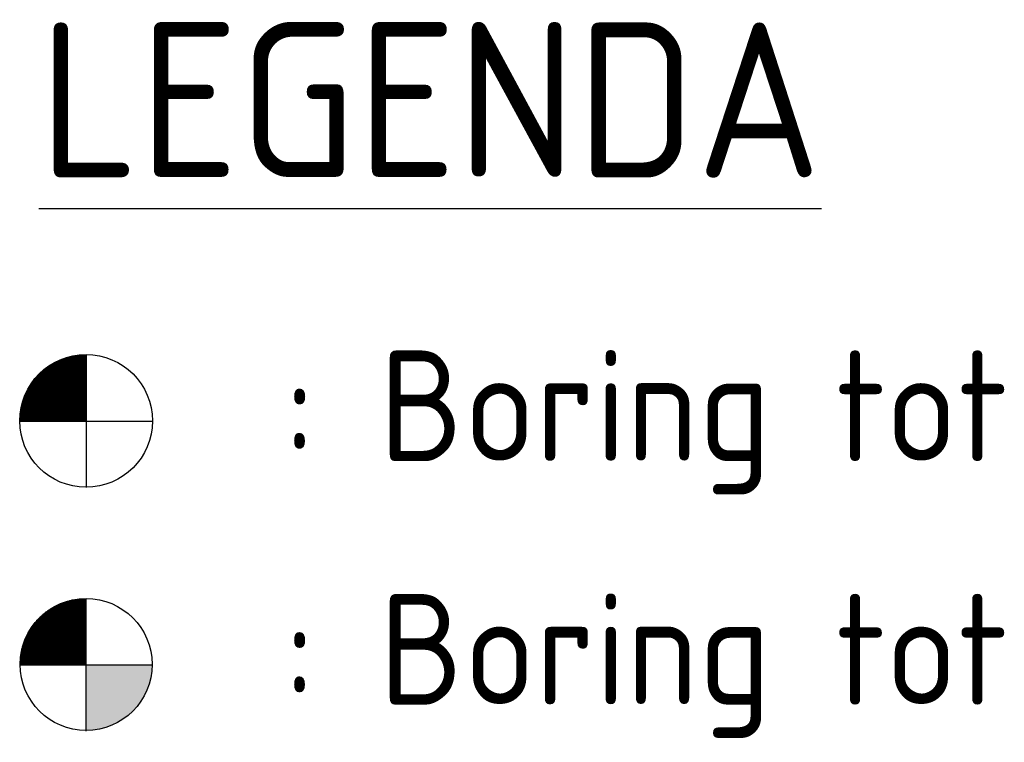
# Model space of a CAD drawing. Extents: x 158343 to 162498, y 431347 to 434500.
# Tile 13 of 248: x 160208 to 160230, y 432676 to 432693. Entities that reach past the tile are written whole.
import ezdxf

# ---------------------------------------------------------------- set-up
doc = ezdxf.new("R2010")
doc.units = 0
doc.header["$LTSCALE"] = 10
doc.header["$MEASUREMENT"] = 0
doc.layers.get('0').update_dxf_attribs({"color": 1, "linetype": 'CONTINUOUS'})
doc.layers.add('BORINGEN-WATERBODEM', color=5, linetype='CONTINUOUS')
doc.layers.add('LEGENDA', color=7, linetype='CONTINUOUS')
doc.styles.add('ISO', font='isocp.shx')
doc.styles.add('ROMAND', font='ROMAND.shx', dxfattribs={"height": 1})

# ---------------------------------------------------------------- blocks, each defined once
blk = doc.blocks.new('boring-kwart')
for p, q in [((-0.67, 0), (-0.67, 1.341)), ((-0.66, 1.346), (0, 1.346)), ((-0.656, 0), (-0.656, 1.348)), ((-0.643, 0), (-0.643, 1.354)), ((-0.632, 1.359), (0, 1.359)), ((-0.629, 0), (-0.629, 1.361)), ((-0.616, 0), (-0.616, 1.367)), ((-0.603, 1.373), (0, 1.373)), ((-0.602, 0), (-0.602, 1.373)), ((-0.589, 0), (-0.589, 1.379)), ((-0.575, 0), (-0.575, 1.385)), ((-0.571, 1.387), (0, 1.387)), ((-0.562, 0), (-0.562, 1.391)), ((-0.548, 0), (-0.548, 1.396)), ((-0.538, 1.4), (0, 1.4)), ((-0.535, 0), (-0.535, 1.401)), ((-0.521, 0), (-0.521, 1.407)), ((-0.507, 0), (-0.507, 1.412)), ((-0.502, 1.414), (0, 1.414)), ((-0.494, 0), (-0.494, 1.417)), ((-0.48, 0), (-0.48, 1.421)), ((-0.467, 0), (-0.467, 1.426)), ((-0.463, 1.427), (0, 1.427)), ((-0.453, 0), (-0.453, 1.43)), ((-0.44, 0), (-0.44, 1.435)), ((-0.426, 0), (-0.426, 1.439)), ((-0.42, 1.441), (0, 1.441)), ((-0.413, 0), (-0.413, 1.443)), ((-0.399, 0), (-0.399, 1.447)), ((-0.385, 0), (-0.385, 1.451)), ((-0.372, 1.454), (0, 1.454)), ((-0.372, 0), (-0.372, 1.454)), ((-0.358, 0), (-0.358, 1.458)), ((-0.345, 0), (-0.345, 1.461)), ((-0.331, 0), (-0.331, 1.464)), ((-0.318, 0), (-0.318, 1.467)), ((-0.315, 1.468), (0, 1.468)), ((-0.304, 0), (-0.304, 1.47)), ((-0.291, 0), (-0.291, 1.473)), ((-0.277, 0), (-0.277, 1.476)), ((-0.264, 0), (-0.264, 1.478)), ((-0.25, 0), (-0.25, 1.481)), ((-0.246, 1.481), (0, 1.481)), ((-0.236, 0), (-0.236, 1.483)), ((-0.223, 0), (-0.223, 1.485)), ((-0.209, 0), (-0.209, 1.487)), ((-0.196, 0), (-0.196, 1.489)), ((-0.182, 0), (-0.182, 1.491)), ((-0.169, 0), (-0.169, 1.493)), ((-0.155, 0), (-0.155, 1.494)), ((-0.147, 1.495), (0, 1.495)), ((-0.142, 0), (-0.142, 1.495)), ((-0.128, 0), (-0.128, 1.497)), ((-0.114, 0), (-0.114, 1.498)), ((-0.101, 0), (-0.101, 1.499)), ((-0.087, 0), (-0.087, 1.5)), ((-0.074, 0), (-0.074, 1.501)), ((-0.06, 0), (-0.06, 1.501)), ((-0.047, 0), (-0.047, 1.502)), ((-0.033, 0), (-0.033, 1.502)), ((-0.02, 0), (-0.02, 1.503)), ((-0.006, 0), (-0.006, 1.503)), ((0, 1.503), (0, -1.478)), ((0, 1.497), (0, -1.497)), ((-0.997, 1.116), (0, 1.116)), ((-0.995, 0), (-0.995, 1.117)), ((-0.982, 1.129), (0, 1.129)), ((-0.982, 0), (-0.982, 1.129)), ((-0.968, 0), (-0.968, 1.141)), ((-0.966, 1.143), (0, 1.143)), ((-0.955, 0), (-0.955, 1.152)), ((-0.95, 1.156), (0, 1.156)), ((-0.941, 0), (-0.941, 1.164)), ((-0.934, 1.17), (0, 1.17)), ((-0.927, 0), (-0.927, 1.175)), ((-0.917, 1.183), (0, 1.183)), ((-0.914, 0), (-0.914, 1.185)), ((-0.9, 0), (-0.9, 1.196)), ((-0.899, 1.197), (0, 1.197)), ((-0.887, 0), (-0.887, 1.206)), ((-0.881, 1.21), (0, 1.21)), ((-0.873, 0), (-0.873, 1.216)), ((-0.862, 1.224), (0, 1.224)), ((-0.86, 0), (-0.86, 1.226)), ((-0.846, 0), (-0.846, 1.235)), ((-0.843, 1.237), (0, 1.237)), ((-0.833, 0), (-0.833, 1.245)), ((-0.823, 1.251), (0, 1.251)), ((-0.819, 0), (-0.819, 1.254)), ((-0.806, 0), (-0.806, 1.263)), ((-0.803, 1.265), (0, 1.265)), ((-0.792, 0), (-0.792, 1.271)), ((-0.781, 1.278), (0, 1.278)), ((-0.778, 0), (-0.778, 1.28)), ((-0.765, 0), (-0.765, 1.288)), ((-0.759, 1.292), (0, 1.292)), ((-0.751, 0), (-0.751, 1.296)), ((-0.738, 0), (-0.738, 1.304)), ((-0.736, 1.305), (0, 1.305)), ((-0.724, 0), (-0.724, 1.312)), ((-0.712, 1.319), (0, 1.319)), ((-0.711, 0), (-0.711, 1.319)), ((-0.697, 0), (-0.697, 1.327)), ((-0.687, 1.332), (0, 1.332)), ((-0.684, 0), (-0.684, 1.334)), ((-1.199, 0), (-1.199, 0.891)), ((-1.193, 0.899), (0, 0.899)), ((-1.185, 0), (-1.185, 0.909)), ((-1.183, 0.912), (0, 0.912)), ((-1.172, 0.926), (0, 0.926)), ((-1.171, 0), (-1.171, 0.927)), ((-1.162, 0.939), (0, 0.939)), ((-1.158, 0), (-1.158, 0.944)), ((-1.151, 0.953), (0, 0.953)), ((-1.144, 0), (-1.144, 0.961)), ((-1.139, 0.966), (0, 0.966)), ((-1.131, 0), (-1.131, 0.977)), ((-1.128, 0.98), (0, 0.98)), ((-1.117, 0), (-1.117, 0.993)), ((-1.116, 0.994), (0, 0.994)), ((-1.104, 0), (-1.104, 1.008)), ((-1.104, 1.007), (0, 1.007)), ((-1.092, 1.021), (0, 1.021)), ((-1.09, 0), (-1.09, 1.023)), ((-1.079, 1.034), (0, 1.034)), ((-1.077, 0), (-1.077, 1.037)), ((-1.067, 1.048), (0, 1.048)), ((-1.063, 0), (-1.063, 1.051)), ((-1.053, 1.061), (0, 1.061)), ((-1.049, 0), (-1.049, 1.065)), ((-1.04, 1.075), (0, 1.075)), ((-1.036, 0), (-1.036, 1.079)), ((-1.026, 1.088), (0, 1.088)), ((-1.022, 0), (-1.022, 1.092)), ((-1.011, 1.102), (0, 1.102)), ((-1.009, 0), (-1.009, 1.104)), ((-1.333, 0.668), (0, 0.668)), ((-1.326, 0.682), (0, 0.682)), ((-1.32, 0), (-1.32, 0.693)), ((-1.319, 0.695), (0, 0.695)), ((-1.312, 0.709), (0, 0.709)), ((-1.307, 0), (-1.307, 0.719)), ((-1.305, 0.723), (0, 0.723)), ((-1.297, 0.736), (0, 0.736)), ((-1.293, 0), (-1.293, 0.743)), ((-1.29, 0.75), (0, 0.75)), ((-1.282, 0.763), (0, 0.763)), ((-1.28, 0), (-1.28, 0.767)), ((-1.274, 0.777), (0, 0.777)), ((-1.266, 0.79), (0, 0.79)), ((-1.266, 0), (-1.266, 0.79)), ((-1.257, 0.804), (0, 0.804)), ((-1.253, 0), (-1.253, 0.811)), ((-1.249, 0.817), (0, 0.817)), ((-1.24, 0.831), (0, 0.831)), ((-1.239, 0), (-1.239, 0.832)), ((-1.231, 0.844), (0, 0.844)), ((-1.226, 0), (-1.226, 0.852)), ((-1.222, 0.858), (0, 0.858)), ((-1.212, 0.872), (0, 0.872)), ((-1.212, 0), (-1.212, 0.872)), ((-1.203, 0.885), (0, 0.885)), ((-1.419, 0.452), (0, 0.452)), ((-1.415, 0.465), (0, 0.465)), ((-1.415, 0), (-1.415, 0.463)), ((-1.41, 0.479), (0, 0.479)), ((-1.406, 0.492), (0, 0.492)), ((-1.402, 0), (-1.402, 0.503)), ((-1.401, 0.506), (0, 0.506)), ((-1.396, 0.519), (0, 0.519)), ((-1.391, 0.533), (0, 0.533)), ((-1.388, 0), (-1.388, 0.541)), ((-1.386, 0.546), (0, 0.546)), ((-1.381, 0.56), (0, 0.56)), ((-1.375, 0), (-1.375, 0.575)), ((-1.375, 0.573), (0, 0.573)), ((-1.37, 0.587), (0, 0.587)), ((-1.364, 0.601), (0, 0.601)), ((-1.361, 0), (-1.361, 0.607)), ((-1.358, 0.614), (0, 0.614)), ((-1.352, 0.628), (0, 0.628)), ((-1.348, 0), (-1.348, 0.637)), ((-1.346, 0.641), (0, 0.641)), ((-1.339, 0.655), (0, 0.655)), ((-1.334, 0), (-1.334, 0.666)), ((-1.47, 0), (-1.47, 0.226)), ((-1.468, 0.235), (0, 0.235)), ((-1.466, 0.248), (0, 0.248)), ((-1.464, 0.262), (0, 0.262)), ((-1.462, 0.275), (0, 0.275)), ((-1.459, 0.289), (0, 0.289)), ((-1.456, 0), (-1.456, 0.305)), ((-1.456, 0.302), (0, 0.302)), ((-1.454, 0.316), (0, 0.316)), ((-1.451, 0.33), (0, 0.33)), ((-1.448, 0.343), (0, 0.343)), ((-1.445, 0.357), (0, 0.357)), ((-1.442, 0), (-1.442, 0.366)), ((-1.441, 0.37), (0, 0.37)), ((-1.438, 0.384), (0, 0.384)), ((-1.434, 0.397), (0, 0.397)), ((-1.431, 0.411), (0, 0.411)), ((-1.429, 0), (-1.429, 0.417)), ((-1.427, 0.424), (0, 0.424)), ((-1.423, 0.438), (0, 0.438)), ((-1.486, 0), (1.486, 0)), ((-1.485, 0.045), (0, 0.045)), ((-1.485, 0.031), (0, 0.031)), ((-1.485, 0.018), (0, 0.018)), ((-1.485, 0.004), (0, 0.004)), ((-1.484, 0.072), (0, 0.072)), ((-1.484, 0.059), (0, 0.059)), ((-1.483, 0), (-1.483, 0.088)), ((-1.483, 0.086), (0, 0.086)), ((-1.482, 0.113), (0, 0.113)), ((-1.482, 0.099), (0, 0.099)), ((-1.481, 0.126), (0, 0.126)), ((-1.48, 0.14), (0, 0.14)), ((-1.478, 0.153), (0, 0.153)), ((-1.477, 0.167), (0, 0.167)), ((-1.475, 0.181), (0, 0.181)), ((-1.474, 0.194), (0, 0.194)), ((-1.472, 0.208), (0, 0.208)), ((-1.47, 0.221), (0, 0.221)), ((0, 0.004), (0, -1.47))]:
    blk.add_line(p, q)
blk.add_circle((-0.004, 0.006), 1.5)
at = {"style": 'ROMAND', "width": 1.5}
blk.add_attdef('NR?', (1.947, 2.02, 0.1), '', height=1.5, dxfattribs=at)
blk = doc.blocks.new('boring-2kwart')
blk.add_hatch(color=256).paths.add_polyline_path([(-0.006, -1.491, 0.412919), (1.491, -0.012), (-0.006, -0.012)])
for p, q in [((-0.662, -0.012), (-0.662, 1.335)), ((-0.649, -0.012), (-0.649, 1.342)), ((-0.638, 1.347), (-0.006, 1.347)), ((-0.635, -0.012), (-0.635, 1.349)), ((-0.621, -0.012), (-0.621, 1.355)), ((-0.608, -0.012), (-0.608, 1.361)), ((-0.608, 1.361), (-0.006, 1.361)), ((-0.594, -0.012), (-0.594, 1.367)), ((-0.581, -0.012), (-0.581, 1.373)), ((-0.577, 1.374), (-0.006, 1.374)), ((-0.567, -0.012), (-0.567, 1.378)), ((-0.554, -0.012), (-0.554, 1.384)), ((-0.544, 1.388), (-0.006, 1.388)), ((-0.54, -0.012), (-0.54, 1.389)), ((-0.527, -0.012), (-0.527, 1.394)), ((-0.513, -0.012), (-0.513, 1.4)), ((-0.508, 1.401), (-0.006, 1.401)), ((-0.499, -0.012), (-0.499, 1.404)), ((-0.486, -0.012), (-0.486, 1.409)), ((-0.472, -0.012), (-0.472, 1.414)), ((-0.469, 1.415), (-0.006, 1.415)), ((-0.459, -0.012), (-0.459, 1.418)), ((-0.445, -0.012), (-0.445, 1.423)), ((-0.432, -0.012), (-0.432, 1.427)), ((-0.426, 1.429), (-0.006, 1.429)), ((-0.418, -0.012), (-0.418, 1.431)), ((-0.405, -0.012), (-0.405, 1.435)), ((-0.391, -0.012), (-0.391, 1.438)), ((-0.377, -0.012), (-0.377, 1.442)), ((-0.377, 1.442), (-0.006, 1.442)), ((-0.364, -0.012), (-0.364, 1.445)), ((-0.35, -0.012), (-0.35, 1.449)), ((-0.337, -0.012), (-0.337, 1.452)), ((-0.323, -0.012), (-0.323, 1.455)), ((-0.321, 1.456), (-0.006, 1.456)), ((-0.31, -0.012), (-0.31, 1.458)), ((-0.296, -0.012), (-0.296, 1.461)), ((-0.283, -0.012), (-0.283, 1.464)), ((-0.269, -0.012), (-0.269, 1.466)), ((-0.256, -0.012), (-0.256, 1.469)), ((-0.252, 1.469), (-0.006, 1.469)), ((-0.242, -0.012), (-0.242, 1.471)), ((-0.228, -0.012), (-0.228, 1.473)), ((-0.215, -0.012), (-0.215, 1.475)), ((-0.201, -0.012), (-0.201, 1.477)), ((-0.188, -0.012), (-0.188, 1.479)), ((-0.174, -0.012), (-0.174, 1.48)), ((-0.161, -0.012), (-0.161, 1.482)), ((-0.153, 1.483), (-0.006, 1.483)), ((-0.147, -0.012), (-0.147, 1.483)), ((-0.134, -0.012), (-0.134, 1.485)), ((-0.12, -0.012), (-0.12, 1.486)), ((-0.106, -0.012), (-0.106, 1.487)), ((-0.093, -0.012), (-0.093, 1.488)), ((-0.079, -0.012), (-0.079, 1.488)), ((-0.066, -0.012), (-0.066, 1.489)), ((-0.052, -0.012), (-0.052, 1.49)), ((-0.039, -0.012), (-0.039, 1.49)), ((-0.025, -0.012), (-0.025, 1.49)), ((-0.012, -0.012), (-0.012, 1.491)), ((-0.006, 1.484), (-0.006, -1.509)), ((-0.987, -0.012), (-0.987, 1.117)), ((-0.987, 1.117), (-0.006, 1.117)), ((-0.974, -0.012), (-0.974, 1.129)), ((-0.972, 1.13), (-0.006, 1.13)), ((-0.96, -0.012), (-0.96, 1.14)), ((-0.956, 1.144), (-0.006, 1.144)), ((-0.947, -0.012), (-0.947, 1.151)), ((-0.939, 1.158), (-0.006, 1.158)), ((-0.933, -0.012), (-0.933, 1.162)), ((-0.922, 1.171), (-0.006, 1.171)), ((-0.92, -0.012), (-0.92, 1.173)), ((-0.906, -0.012), (-0.906, 1.184)), ((-0.905, 1.185), (-0.006, 1.185)), ((-0.892, -0.012), (-0.892, 1.194)), ((-0.887, 1.198), (-0.006, 1.198)), ((-0.879, -0.012), (-0.879, 1.204)), ((-0.868, 1.212), (-0.006, 1.212)), ((-0.865, -0.012), (-0.865, 1.214)), ((-0.852, -0.012), (-0.852, 1.223)), ((-0.849, 1.225), (-0.006, 1.225)), ((-0.838, -0.012), (-0.838, 1.233)), ((-0.829, 1.239), (-0.006, 1.239)), ((-0.825, -0.012), (-0.825, 1.242)), ((-0.811, -0.012), (-0.811, 1.251)), ((-0.808, 1.252), (-0.006, 1.252)), ((-0.798, -0.012), (-0.798, 1.259)), ((-0.787, 1.266), (-0.006, 1.266)), ((-0.784, -0.012), (-0.784, 1.268)), ((-0.77, -0.012), (-0.77, 1.276)), ((-0.765, 1.279), (-0.006, 1.279)), ((-0.757, -0.012), (-0.757, 1.284)), ((-0.743, -0.012), (-0.743, 1.292)), ((-0.742, 1.293), (-0.006, 1.293)), ((-0.73, -0.012), (-0.73, 1.3)), ((-0.717, 1.307), (-0.006, 1.307)), ((-0.716, -0.012), (-0.716, 1.307)), ((-0.703, -0.012), (-0.703, 1.315)), ((-0.692, 1.32), (-0.006, 1.32)), ((-0.689, -0.012), (-0.689, 1.322)), ((-0.676, -0.012), (-0.676, 1.329)), ((-0.666, 1.334), (-0.006, 1.334)), ((-1.191, -0.012), (-1.191, 0.897)), ((-1.188, 0.9), (-0.006, 0.9)), ((-1.178, 0.914), (-0.006, 0.914)), ((-1.177, -0.012), (-1.177, 0.915)), ((-1.167, 0.927), (-0.006, 0.927)), ((-1.163, -0.012), (-1.163, 0.932)), ((-1.156, 0.941), (-0.006, 0.941)), ((-1.15, -0.012), (-1.15, 0.948)), ((-1.145, 0.954), (-0.006, 0.954)), ((-1.136, -0.012), (-1.136, 0.965)), ((-1.134, 0.968), (-0.006, 0.968)), ((-1.123, -0.012), (-1.123, 0.98)), ((-1.122, 0.981), (-0.006, 0.981)), ((-1.11, 0.995), (-0.006, 0.995)), ((-1.109, -0.012), (-1.109, 0.996)), ((-1.098, 1.008), (-0.006, 1.008)), ((-1.096, -0.012), (-1.096, 1.011)), ((-1.085, 1.022), (-0.006, 1.022)), ((-1.082, -0.012), (-1.082, 1.025)), ((-1.072, 1.036), (-0.006, 1.036)), ((-1.069, -0.012), (-1.069, 1.039)), ((-1.059, 1.049), (-0.006, 1.049)), ((-1.055, -0.012), (-1.055, 1.053)), ((-1.045, 1.063), (-0.006, 1.063)), ((-1.041, -0.012), (-1.041, 1.066)), ((-1.031, 1.076), (-0.006, 1.076)), ((-1.028, -0.012), (-1.028, 1.079)), ((-1.017, 1.09), (-0.006, 1.09)), ((-1.014, -0.012), (-1.014, 1.092)), ((-1.002, 1.103), (-0.006, 1.103)), ((-1.001, -0.012), (-1.001, 1.105)), ((-1.332, 0.67), (-0.006, 0.67)), ((-1.326, -0.012), (-1.326, 0.681)), ((-1.325, 0.683), (-0.006, 0.683)), ((-1.318, 0.697), (-0.006, 0.697)), ((-1.312, -0.012), (-1.312, 0.707)), ((-1.31, 0.71), (-0.006, 0.71)), ((-1.303, 0.724), (-0.006, 0.724)), ((-1.299, -0.012), (-1.299, 0.731)), ((-1.295, 0.737), (-0.006, 0.737)), ((-1.288, 0.751), (-0.006, 0.751)), ((-1.285, -0.012), (-1.285, 0.755)), ((-1.28, 0.765), (-0.006, 0.765)), ((-1.272, -0.012), (-1.272, 0.777)), ((-1.271, 0.778), (-0.006, 0.778)), ((-1.263, 0.792), (-0.006, 0.792)), ((-1.258, -0.012), (-1.258, 0.799)), ((-1.254, 0.805), (-0.006, 0.805)), ((-1.246, 0.819), (-0.006, 0.819)), ((-1.245, -0.012), (-1.245, 0.82)), ((-1.237, 0.832), (-0.006, 0.832)), ((-1.231, -0.012), (-1.231, 0.84)), ((-1.227, 0.846), (-0.006, 0.846)), ((-1.218, -0.012), (-1.218, 0.86)), ((-1.218, 0.859), (-0.006, 0.859)), ((-1.208, 0.873), (-0.006, 0.873)), ((-1.204, -0.012), (-1.204, 0.879)), ((-1.198, 0.887), (-0.006, 0.887)), ((-1.421, -0.012), (-1.421, 0.45)), ((-1.42, 0.453), (-0.006, 0.453)), ((-1.416, 0.466), (-0.006, 0.466)), ((-1.411, 0.48), (-0.006, 0.48)), ((-1.407, 0.494), (-0.006, 0.494)), ((-1.407, -0.012), (-1.407, 0.491)), ((-1.402, 0.507), (-0.006, 0.507)), ((-1.397, 0.521), (-0.006, 0.521)), ((-1.394, -0.012), (-1.394, 0.528)), ((-1.392, 0.534), (-0.006, 0.534)), ((-1.386, 0.548), (-0.006, 0.548)), ((-1.381, 0.561), (-0.006, 0.561)), ((-1.38, -0.012), (-1.38, 0.563)), ((-1.375, 0.575), (-0.006, 0.575)), ((-1.37, 0.588), (-0.006, 0.588)), ((-1.367, -0.012), (-1.367, 0.595)), ((-1.364, 0.602), (-0.006, 0.602)), ((-1.358, 0.616), (-0.006, 0.616)), ((-1.353, -0.012), (-1.353, 0.625)), ((-1.351, 0.629), (-0.006, 0.629)), ((-1.345, 0.643), (-0.006, 0.643)), ((-1.34, -0.012), (-1.34, 0.654)), ((-1.338, 0.656), (-0.006, 0.656)), ((-1.474, 0.223), (-0.006, 0.223)), ((-1.472, 0.236), (-0.006, 0.236)), ((-1.47, 0.25), (-0.006, 0.25)), ((-1.467, 0.263), (-0.006, 0.263)), ((-1.465, 0.277), (-0.006, 0.277)), ((-1.462, -0.012), (-1.462, 0.293)), ((-1.462, 0.29), (-0.006, 0.29)), ((-1.459, 0.304), (-0.006, 0.304)), ((-1.456, 0.317), (-0.006, 0.317)), ((-1.453, 0.331), (-0.006, 0.331)), ((-1.45, 0.344), (-0.006, 0.344)), ((-1.448, -0.012), (-1.448, 0.354)), ((-1.447, 0.358), (-0.006, 0.358)), ((-1.444, 0.372), (-0.006, 0.372)), ((-1.44, 0.385), (-0.006, 0.385)), ((-1.436, 0.399), (-0.006, 0.399)), ((-1.434, -0.012), (-1.434, 0.405)), ((-1.432, 0.412), (-0.006, 0.412)), ((-1.428, 0.426), (-0.006, 0.426)), ((-1.424, 0.439), (-0.006, 0.439)), ((-1.491, 0.006), (-0.006, 0.006)), ((-1.49, 0.046), (-0.006, 0.046)), ((-1.49, 0.033), (-0.006, 0.033)), ((-1.49, 0.019), (-0.006, 0.019)), ((-1.489, -0.012), (-1.489, 0.076)), ((-1.489, 0.073), (-0.006, 0.073)), ((-1.489, 0.06), (-0.006, 0.06)), ((-1.488, 0.087), (-0.006, 0.087)), ((-1.487, 0.101), (-0.006, 0.101)), ((-1.486, 0.114), (-0.006, 0.114)), ((-1.485, 0.128), (-0.006, 0.128)), ((-1.484, 0.141), (-0.006, 0.141)), ((-1.483, 0.155), (-0.006, 0.155)), ((-1.481, 0.168), (-0.006, 0.168)), ((-1.479, 0.182), (-0.006, 0.182)), ((-1.478, 0.195), (-0.006, 0.195)), ((-1.476, 0.209), (-0.006, 0.209)), ((-1.475, -0.012), (-1.475, 0.214)), ((-1.492, -0.012), (1.491, -0.012)), ((-1.491, -0.008), (-0.006, -0.008))]:
    blk.add_line(p, q)
blk.add_circle((0, 0), 1.491)
at = {"style": 'ROMAND', "width": 1.5}
blk.add_attdef('NR?', (1.952, 2.015, 0.1), '', height=1.5, dxfattribs=at)

msp = doc.modelspace()

# ---------------------------------------------------------------- block references
at = {"layer": 'BORINGEN-WATERBODEM', "linetype": 'Continuous'}
for name, p in [('boring-kwart', (160209.624, 432683.712)), ('boring-2kwart', (160209.62, 432678.218))]:
    msp.add_blockref(name, p, dxfattribs=at)

# ---------------------------------------------------------------- texts
at = {"layer": 'LEGENDA', "color": 5, "style": 'ISO'}
msp.add_text('%%uLEGENDA', height=3.5, dxfattribs=at).set_placement((160208.549, 432689.218))
at = {"layer": 'LEGENDA', "style": 'ISO'}
for s, p in [(': Boring tot ca. 0,5m -mv.', (160214.079, 432682.811)), (': Boring tot gws.', (160214.079, 432677.311))]:
    msp.add_text(s, height=2.5, dxfattribs=at).set_placement(p)

doc.saveas('drawing.dxf')
